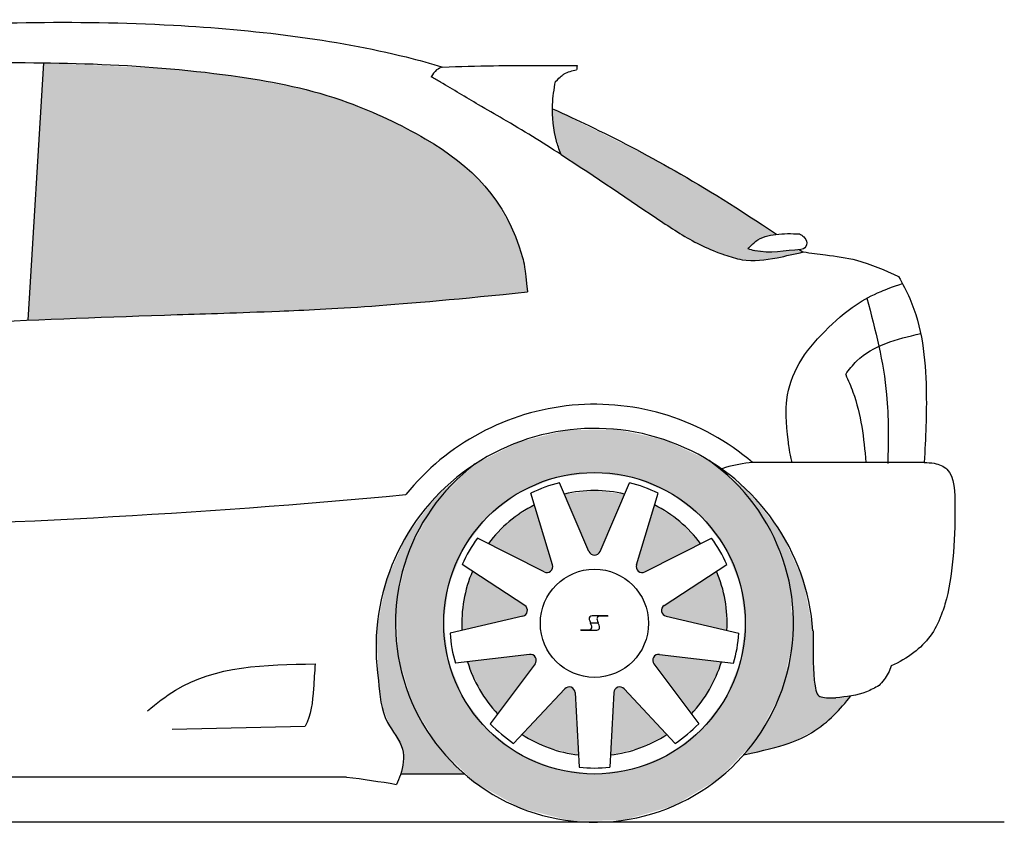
# Model space of a CAD drawing. Header units: millimetres. Extents: x 260.68 to 265.1, y 243.55 to 244.88.
# Tile 2 of 2: x 263.47 to 265.1, y 243.55 to 244.88. Entities that reach past the tile are written whole.
import ezdxf

# ---------------------------------------------------------------- set-up
doc = ezdxf.new("R2010")
doc.units = ezdxf.units.MM
doc.layers.add('HATCH', color=7, linetype='Continuous')

# ---------------------------------------------------------------- blocks, each defined once
blk = doc.blocks.new('*U1')
at = {"layer": 'HATCH', "linetype": 'Continuous'}
for points in [[(119.2077, 113.9898), (119.1284, 113.9704), (119.3693, 113.9738)], [(119.2894, 113.991), (119.2077, 113.9898), (119.3693, 113.9738)], [(119.1284, 113.9704), (119.0554, 113.9337), (119.4433, 113.9393)], [(119.3693, 113.9738), (119.1284, 113.9704), (119.4433, 113.9393)], [(119.0554, 113.9337), (118.9932, 113.8728), (119.1885, 113.911)], [(119.4433, 113.9393), (119.0554, 113.9337), (119.2532, 113.9196)], [(119.0554, 113.9337), (119.1885, 113.911), (119.2532, 113.9196)], [(119.4433, 113.9393), (119.2532, 113.9196), (119.3179, 113.911)], [(119.4433, 113.9393), (119.3179, 113.911), (119.5072, 113.8802)], [(119.1885, 113.911), (118.9932, 113.8728), (119.1282, 113.8861)], [(119.3179, 113.911), (119.3782, 113.8861), (119.5072, 113.8802)], [(119.1282, 113.8861), (118.9932, 113.8728), (119.0764, 113.8463)], [(119.3782, 113.8861), (119.43, 113.8463), (119.5072, 113.8802)], [(119.5072, 113.8802), (119.43, 113.8463), (119.5534, 113.8065)], [(118.9932, 113.8728), (118.9491, 113.7977), (119.0764, 113.8463)], [(119.0764, 113.8463), (118.9491, 113.7977), (119.0367, 113.7946)], [(119.43, 113.8463), (119.4697, 113.7946), (119.5534, 113.8065)], [(119.5534, 113.8065), (119.4697, 113.7946), (119.5788, 113.7232)], [(118.9491, 113.7977), (118.9262, 113.7138), (119.0367, 113.7946)], [(119.0367, 113.7946), (118.9262, 113.7138), (119.0117, 113.7343)], [(119.4697, 113.7946), (119.4947, 113.7343), (119.5788, 113.7232)], [(119.0117, 113.7343), (118.9262, 113.7138), (119.0032, 113.6696)], [(119.4947, 113.7343), (119.5032, 113.6696), (119.5788, 113.7232)], [(119.5788, 113.7232), (119.5032, 113.6696), (119.5815, 113.6362)], [(118.9262, 113.7138), (118.926, 113.6267), (119.0032, 113.6696)], [(119.0032, 113.6696), (118.926, 113.6267), (119.0117, 113.6048)], [(119.5032, 113.6696), (119.4947, 113.6048), (119.5815, 113.6362)], [(119.5815, 113.6362), (119.4947, 113.6048), (119.5613, 113.5515)], [(118.926, 113.6267), (118.9486, 113.5426), (119.0117, 113.6048)], [(119.0117, 113.6048), (118.9486, 113.5426), (119.0367, 113.5446)], [(119.4947, 113.6048), (119.4697, 113.5446), (119.5613, 113.5515)], [(119.0367, 113.5446), (118.9486, 113.5426), (119.0764, 113.4928)], [(118.9486, 113.5426), (118.9923, 113.4674), (119.0764, 113.4928)], [(119.4697, 113.5446), (119.43, 113.4928), (119.5197, 113.475)], [(119.5613, 113.5515), (119.4697, 113.5446), (119.5197, 113.475)], [(119.0764, 113.4928), (118.9923, 113.4674), (119.1282, 113.453)], [(119.43, 113.4928), (119.3782, 113.453), (119.5197, 113.475)], [(119.5197, 113.475), (119.3782, 113.453), (119.4596, 113.4121)], [(118.9923, 113.4674), (119.0543, 113.4062), (119.1282, 113.453)], [(119.1282, 113.453), (119.0543, 113.4062), (119.1885, 113.4281)], [(119.3782, 113.453), (119.3179, 113.4281), (119.4596, 113.4121)], [(119.1885, 113.4281), (119.0543, 113.4062), (119.2532, 113.4196)], [(119.3179, 113.4281), (119.2532, 113.4196), (119.4596, 113.4121)], [(119.2532, 113.4196), (119.0543, 113.4062), (119.4596, 113.4121)], [(119.4596, 113.4121), (119.0543, 113.4062), (119.3851, 113.3671)], [(119.0543, 113.4062), (119.13, 113.3634), (119.3851, 113.3671)], [(119.3851, 113.3671), (119.13, 113.3634), (119.3014, 113.3431)], [(119.13, 113.3634), (119.2144, 113.3418), (119.3014, 113.3431)]]:
    blk.add_solid(points, dxfattribs=at)
blk = doc.blocks.new('*U2')
at = {"layer": 'HATCH', "color": 251, "linetype": 'Continuous'}
for points in [[(119.0554, 113.9337), (118.9916, 113.8808), (118.9951, 113.8752)], [(119.4433, 113.9393), (119.5104, 113.8763), (119.5106, 113.8862)], [(118.9916, 113.8808), (118.9415, 113.8147), (118.9951, 113.8752)], [(119.5106, 113.8862), (119.5104, 113.8763), (119.5635, 113.8188)], [(118.9951, 113.8752), (118.9415, 113.8147), (118.9515, 113.8034)], [(119.5104, 113.8763), (119.5575, 113.7973), (119.5635, 113.8188)], [(118.9415, 113.8147), (118.9077, 113.7391), (118.9515, 113.8034)], [(119.5635, 113.8188), (119.5575, 113.7973), (119.5992, 113.7409)], [(118.9515, 113.8034), (118.9077, 113.7391), (118.9275, 113.7229)], [(119.5575, 113.7973), (119.5809, 113.7083), (119.5992, 113.7409)], [(118.9077, 113.7391), (118.892, 113.6577), (118.9275, 113.7229)], [(119.5992, 113.7409), (119.5809, 113.7083), (119.6156, 113.6568)], [(118.9275, 113.7229), (118.892, 113.6577), (118.9246, 113.639)], [(119.5809, 113.7083), (119.5789, 113.6163), (119.6156, 113.6568)], [(118.892, 113.6577), (118.8951, 113.5749), (118.9246, 113.639)], [(119.6156, 113.6568), (119.5789, 113.6163), (119.6157, 113.6284)], [(118.9246, 113.639), (118.8951, 113.5749), (118.9429, 113.5571)], [(119.6157, 113.6284), (119.5789, 113.6163), (119.616, 113.6093)], [(119.5789, 113.6163), (119.5515, 113.5285), (119.616, 113.6093)], [(119.616, 113.6093), (119.5515, 113.5285), (119.6166, 113.5896)], [(119.6166, 113.5896), (119.5515, 113.5285), (119.6184, 113.5699)], [(118.8951, 113.5749), (118.9002, 113.5338), (118.9429, 113.5571)], [(119.6184, 113.5699), (119.5515, 113.5285), (119.6241, 113.5503)], [(118.9429, 113.5571), (118.9002, 113.5338), (118.9814, 113.4824)], [(119.6241, 113.5503), (119.5515, 113.5285), (119.6368, 113.5461)], [(119.6368, 113.5461), (119.5515, 113.5285), (119.6533, 113.546)], [(119.6533, 113.546), (119.5515, 113.5285), (119.6549, 113.5219)], [(119.6782, 113.5492), (119.6533, 113.546), (119.6549, 113.5219)], [(118.9002, 113.5338), (118.9154, 113.4963), (118.9814, 113.4824)], [(119.5515, 113.5285), (119.501, 113.4516), (119.6549, 113.5219)], [(119.6549, 113.5219), (119.501, 113.4516), (119.6263, 113.4969)], [(118.9154, 113.4963), (118.9348, 113.4606), (118.9814, 113.4824)], [(119.6263, 113.4969), (119.501, 113.4516), (119.5855, 113.4746)], [(118.9814, 113.4824), (118.9348, 113.4606), (119.0374, 113.4198)], [(119.5855, 113.4746), (119.501, 113.4516), (119.5518, 113.4635)], [(118.9348, 113.4606), (118.9362, 113.4404), (119.0374, 113.4198)], [(118.9362, 113.4404), (118.9319, 113.4198), (119.0374, 113.4198)]]:
    blk.add_solid(points, dxfattribs=at)
blk = doc.blocks.new('*U14')
at = {"layer": 'HATCH', "color": 251, "linetype": 'Continuous'}
for points in [[(119.3284, 113.4628), (119.2853, 113.5545), (119.2796, 113.4511)], [(119.2853, 113.5545), (119.3284, 113.4628), (119.2885, 113.5614)], [(119.2885, 113.5614), (119.3733, 113.4853), (119.2956, 113.564)], [(119.3733, 113.4853), (119.2885, 113.5614), (119.3284, 113.4628)], [(119.3025, 113.5608), (119.2956, 113.564), (119.3733, 113.4853)]]:
    blk.add_solid(points, dxfattribs=at)
blk = doc.blocks.new('*U15')
at = {"layer": 'HATCH', "color": 251, "linetype": 'Continuous'}
for points in [[(119.3498, 113.6094), (119.4637, 113.6056), (119.3536, 113.616)], [(119.4637, 113.6056), (119.3498, 113.6094), (119.4437, 113.5596)], [(119.3517, 113.6021), (119.4437, 113.5596), (119.3498, 113.6094)], [(119.3609, 113.618), (119.3536, 113.616), (119.4637, 113.6056)], [(119.4437, 113.5596), (119.3517, 113.6021), (119.4138, 113.5192)]]:
    blk.add_solid(points, dxfattribs=at)
blk = doc.blocks.new('*U16')
at = {"layer": 'HATCH', "color": 251, "linetype": 'Continuous'}
for points in [[(119.3688, 113.6993), (119.3645, 113.693), (119.4555, 113.7559)], [(119.3658, 113.6856), (119.4555, 113.7559), (119.3645, 113.693)], [(119.4555, 113.7559), (119.3658, 113.6856), (119.4698, 113.7078)], [(119.372, 113.6812), (119.4698, 113.7078), (119.3658, 113.6856)], [(119.4698, 113.7078), (119.372, 113.6812), (119.4729, 113.6576)]]:
    blk.add_solid(points, dxfattribs=at)
blk = doc.blocks.new('*U17')
at = {"layer": 'HATCH', "color": 251, "linetype": 'Continuous'}
for points in [[(119.3227, 113.7667), (119.3234, 113.7591), (119.3527, 113.8658)], [(119.3292, 113.7542), (119.3527, 113.8658), (119.3234, 113.7591)], [(119.3527, 113.8658), (119.3292, 113.7542), (119.3946, 113.8381)], [(119.3368, 113.7548), (119.3946, 113.8381), (119.3292, 113.7542)], [(119.3946, 113.8381), (119.3368, 113.7548), (119.4291, 113.8016)]]:
    blk.add_solid(points, dxfattribs=at)
blk = doc.blocks.new('*U18')
at = {"layer": 'HATCH', "color": 251, "linetype": 'Continuous'}
for points in [[(119.2033, 113.8838), (119.257, 113.7833), (119.2532, 113.8896)], [(119.244, 113.7886), (119.2494, 113.7833), (119.2033, 113.8838)], [(119.257, 113.7833), (119.2033, 113.8838), (119.2494, 113.7833)], [(119.2624, 113.7886), (119.2532, 113.8896), (119.257, 113.7833)], [(119.2532, 113.8896), (119.2624, 113.7886), (119.3031, 113.8838)]]:
    blk.add_solid(points, dxfattribs=at)
blk = doc.blocks.new('*U19')
at = {"layer": 'HATCH', "color": 251, "linetype": 'Continuous'}
for points in [[(119.1118, 113.8381), (119.1837, 113.7667), (119.1537, 113.8658)], [(119.0772, 113.8016), (119.183, 113.7591), (119.1118, 113.8381)], [(119.1837, 113.7667), (119.1118, 113.8381), (119.183, 113.7591)], [(119.1696, 113.7548), (119.1772, 113.7542), (119.0772, 113.8016)], [(119.183, 113.7591), (119.0772, 113.8016), (119.1772, 113.7542)]]:
    blk.add_solid(points, dxfattribs=at)
blk = doc.blocks.new('*U20')
at = {"layer": 'HATCH', "color": 251, "linetype": 'Continuous'}
for points in [[(119.0365, 113.7078), (119.1375, 113.6993), (119.0508, 113.7559)], [(119.0335, 113.6576), (119.1418, 113.693), (119.0365, 113.7078)], [(119.1375, 113.6993), (119.0365, 113.7078), (119.1418, 113.693)], [(119.1418, 113.693), (119.0335, 113.6576), (119.1405, 113.6856)], [(119.1343, 113.6812), (119.1405, 113.6856), (119.0335, 113.6576)]]:
    blk.add_solid(points, dxfattribs=at)
blk = doc.blocks.new('*U21')
at = {"layer": 'HATCH', "color": 251, "linetype": 'Continuous'}
for points in [[(119.0627, 113.5596), (119.1455, 113.618), (119.0427, 113.6056)], [(119.1455, 113.618), (119.0627, 113.5596), (119.1528, 113.616)], [(119.0926, 113.5192), (119.1528, 113.616), (119.0627, 113.5596)], [(119.1528, 113.616), (119.0926, 113.5192), (119.1566, 113.6094)], [(119.1547, 113.6021), (119.1566, 113.6094), (119.0926, 113.5192)]]:
    blk.add_solid(points, dxfattribs=at)
blk = doc.blocks.new('*U22')
at = {"layer": 'HATCH', "color": 251, "linetype": 'Continuous'}
for points in [[(119.1779, 113.4628), (119.2038, 113.5608), (119.133, 113.4853)], [(119.2268, 113.4511), (119.2107, 113.564), (119.1779, 113.4628)], [(119.2038, 113.5608), (119.1779, 113.4628), (119.2107, 113.564)], [(119.2107, 113.564), (119.2268, 113.4511), (119.2178, 113.5614)], [(119.2211, 113.5545), (119.2178, 113.5614), (119.2268, 113.4511)]]:
    blk.add_solid(points, dxfattribs=at)
blk = doc.blocks.new('*U25')
at = {"layer": 'HATCH', "linetype": 'Continuous'}
for points in [[(118.3403, 114.5989), (118.3144, 114.1721), (118.5526, 114.5887)], [(118.5526, 114.5887), (118.3144, 114.1721), (118.66, 114.5763)], [(118.66, 114.5763), (118.3144, 114.1721), (118.7691, 114.5559)], [(118.7691, 114.5559), (118.3144, 114.1721), (118.826, 114.5395)], [(118.826, 114.5395), (118.3144, 114.1721), (118.8853, 114.5168)], [(118.8853, 114.5168), (118.3144, 114.1721), (118.9445, 114.4886)], [(118.9445, 114.4886), (118.3144, 114.1721), (118.9993, 114.4563)], [(118.9993, 114.4563), (118.3144, 114.1721), (119.0471, 114.4194)], [(119.0471, 114.4194), (118.3144, 114.1721), (119.087, 114.3751)], [(119.087, 114.3751), (118.3144, 114.1721), (119.1182, 114.3204)], [(119.1182, 114.3204), (118.3144, 114.1721), (119.1303, 114.2882)], [(119.1303, 114.2882), (118.3144, 114.1721), (119.1354, 114.2703)], [(119.1354, 114.2703), (118.3144, 114.1721), (119.1383, 114.254)], [(119.1383, 114.254), (118.3144, 114.1721), (119.1401, 114.2396)], [(119.1401, 114.2396), (118.3144, 114.1721), (119.1423, 114.2192)], [(119.1423, 114.2192), (118.3144, 114.1721), (119.0767, 114.2124)], [(119.0767, 114.2124), (118.3144, 114.1721), (119.0178, 114.2067)], [(119.0178, 114.2067), (118.3144, 114.1721), (118.9652, 114.202)], [(118.9652, 114.202), (118.3144, 114.1721), (118.9182, 114.1981)], [(118.9182, 114.1981), (118.3144, 114.1721), (118.8387, 114.1925)], [(118.8387, 114.1925), (118.3144, 114.1721), (118.7746, 114.189)], [(118.7746, 114.189), (118.3144, 114.1721), (118.5956, 114.1824)], [(118.7746, 114.189), (118.5956, 114.1824), (118.7213, 114.1867)], [(118.7213, 114.1867), (118.5956, 114.1824), (118.6749, 114.185)]]:
    blk.add_solid(points, dxfattribs=at)
blk = doc.blocks.new('*U26')
at = {"layer": 'HATCH', "linetype": 'Continuous'}
for points in [[(119.1835, 114.5227), (119.1864, 114.4857), (119.357, 114.4364)], [(119.1864, 114.4857), (119.1972, 114.4472), (119.357, 114.4364)], [(119.1972, 114.4472), (119.198, 114.4467), (119.357, 114.4364)], [(119.198, 114.4467), (119.3856, 114.3218), (119.357, 114.4364)], [(119.357, 114.4364), (119.3856, 114.3218), (119.4497, 114.3824)], [(119.4497, 114.3824), (119.3856, 114.3218), (119.5005, 114.3505)], [(119.5005, 114.3505), (119.3856, 114.3218), (119.5553, 114.3146)], [(119.3856, 114.3218), (119.4346, 114.2942), (119.5553, 114.3146)], [(119.5553, 114.3146), (119.4346, 114.2942), (119.5286, 114.3076)], [(119.5286, 114.3076), (119.4346, 114.2942), (119.5079, 114.2902)], [(119.4346, 114.2942), (119.4874, 114.2746), (119.5079, 114.2902)], [(119.5079, 114.2902), (119.4874, 114.2746), (119.5496, 114.2851)], [(119.5927, 114.2891), (119.5496, 114.2851), (119.5987, 114.285)], [(119.5496, 114.2851), (119.4874, 114.2746), (119.5987, 114.285)], [(119.5987, 114.285), (119.4874, 114.2746), (119.5433, 114.2735)], [(119.4874, 114.2746), (119.5151, 114.271), (119.5433, 114.2735)]]:
    blk.add_solid(points, dxfattribs=at)

msp = doc.modelspace()

# ---------------------------------------------------------------- linework, layer by layer
for p, q in [((263.4795, 244.3787), (263.5054, 244.8056)), ((264.965, 244.1429), (264.6806, 244.1429)), ((264.4091, 243.9951), (264.3604, 244.109)), ((264.4275, 243.9951), (264.4761, 244.109)), ((264.3488, 243.9732), (264.3129, 244.0917)), ((264.4878, 243.9732), (264.5237, 244.0917)), ((264.3347, 243.9614), (264.2242, 244.0173)), ((264.5018, 243.9614), (264.6123, 244.0173)), ((264.3026, 243.9058), (264.1989, 243.9735)), ((264.5339, 243.9058), (264.6376, 243.9735)), ((264.2994, 243.8877), (264.1788, 243.8596)), ((264.5371, 243.8877), (264.6577, 243.8596)), ((264.3106, 243.8245), (264.1876, 243.8097)), ((264.526, 243.8245), (264.6489, 243.8097)), ((264.3198, 243.8086), (264.2455, 243.7095)), ((264.5168, 243.8086), (264.5911, 243.7095)), ((264.3689, 243.7673), (264.2842, 243.677)), ((264.3862, 243.7611), (264.393, 243.6374)), ((264.4504, 243.7611), (264.4436, 243.6374)), ((264.4676, 243.7673), (264.5523, 243.677)), ((263.718, 243.7004), (263.9384, 243.7054)), ((264.0071, 243.6211), (262.0949, 243.6211)), ((264.097, 243.6264), (264.2025, 243.6264))]:
    msp.add_line(p, q)
at = {"color": 7}
for p, q in [((264.4117, 243.8769), (264.4243, 243.8769)), ((264.4246, 243.8761), (264.4119, 243.8761)), ((264.4406, 243.8886), (264.4165, 243.8886)), ((264.4406, 243.8879), (264.4295, 243.8879)), ((264.4406, 243.8886), (264.4406, 243.8879)), ((264.3956, 243.8645), (264.3956, 243.8651)), ((264.3956, 243.8651), (264.4068, 243.8651)), ((264.3956, 243.8645), (264.4197, 243.8645))]:
    msp.add_line(p, q, dxfattribs=at)
at = {"color": 250}
msp.add_line((265.0979, 243.5461), (260.6751, 243.5461), dxfattribs=at)
for radius in [0.25, 0.0897]:
    msp.add_circle((264.4183, 243.8761), radius)
for centre, radius, start, end in [((264.4188, 243.8364), 0.4028, 49.5275, 141.0811), ((264.4188, 243.8364), 0.3628, 4.2604, 188.7176), ((264.4183, 243.8761), 0.33, 126.8299, 54.8249), ((264.4183, 243.8761), 0.24, 103.9483, 116.0517), ((264.4183, 243.8761), 0.24, 63.9483, 76.0517), ((262.8709, 257.2432), 13.2115, 266.35146, 275.36149), ((264.4183, 243.8761), 0.22, 76.8954, 103.1046), ((264.4183, 243.8761), 0.22, 116.8954, 143.1046), ((264.4183, 243.8761), 0.22, 36.8954, 63.1046), ((264.4183, 243.8761), 0.24, 143.9483, 156.0517), ((264.4183, 243.8761), 0.24, 23.9483, 36.0517), ((264.4183, 243.9991), 0.01, 203.1383, 336.8617), ((264.3392, 243.9703), 0.01, 243.1383, 16.8617), ((264.4973, 243.9703), 0.01, 163.1383, 296.8617), ((264.4183, 243.8761), 0.22, 156.8954, 183.1046), ((264.4183, 243.8761), 0.22, 356.8954, 23.1046), ((264.2971, 243.8974), 0.01, 283.1383, 56.8617), ((264.5394, 243.8974), 0.01, 123.1383, 256.8617), ((264.4183, 243.8761), 0.24, 183.9483, 196.0517), ((264.4183, 243.8761), 0.24, 343.9483, 356.0517), ((264.4183, 243.8761), 0.22, 196.8954, 223.1046), ((264.3118, 243.8146), 0.01, 323.1383, 96.8617), ((264.5248, 243.8146), 0.01, 83.1383, 216.8617), ((264.4183, 243.8761), 0.22, 316.8954, 343.1046), ((264.3762, 243.7605), 0.01, 3.1383, 136.8617), ((264.4603, 243.7605), 0.01, 43.1383, 176.8617), ((264.4183, 243.8761), 0.24, 223.9483, 236.0517), ((264.4183, 243.8761), 0.24, 303.9483, 316.0517), ((264.4183, 243.8761), 0.22, 236.8954, 263.1046), ((264.4183, 243.8761), 0.22, 276.8954, 303.1046), ((264.4183, 243.8761), 0.24, 263.9483, 276.0517)]:
    msp.add_arc(centre, radius, start, end)
for points, knots in [([(262.0608, 244.4218), (262.2023, 244.5105), (262.525, 244.6857), (262.746, 244.7791), (262.9601, 244.8428), (263.305, 244.8692), (263.6798, 244.8807), (264.0116, 244.8418), (264.1469, 244.8043), (264.1666, 244.7984)], [0.760034, 0.760034, 0.760034, 0.760034, 39.058374, 71.954241, 100.953238, 128.117009, 175.706003, 213.32447, 219.892142, 219.892142, 219.892142, 219.892142]), ([(262.2482, 244.3571), (262.2927, 244.3987), (262.423, 244.5203), (262.6697, 244.6694), (262.9903, 244.7897), (263.3806, 244.8102), (263.7333, 244.8034), (263.9857, 244.755), (264.1842, 244.6626), (264.2758, 244.5767), (264.3031, 244.4669), (264.3073, 244.4257)], [0, 0, 0, 0, 12.873797, 37.609921, 60.409295, 90.215333, 121.5015, 133.247997, 141.249211, 156.508062, 157.690525, 157.690525, 157.690525, 157.690525]), ([(264.1666, 244.7984), (264.163, 244.797), (264.1548, 244.7939), (264.1501, 244.7865), (264.1475, 244.7822)], [0, 0, 0, 0, 1.111343, 2.56978, 2.56978, 2.56978, 2.56978]), ([(264.1666, 244.7984), (264.1947, 244.7993), (264.269, 244.8015), (264.3433, 244.8012), (264.3895, 244.8009)], [5.879151, 5.879151, 5.879151, 5.879151, 14.31178, 28.177567, 28.177567, 28.177567, 28.177567]), ([(264.3537, 244.7746), (264.3625, 244.7827), (264.3706, 244.7898), (264.3813, 244.7924), (264.3887, 244.7939)], [0.880149, 0.880149, 0.880149, 0.880149, 1.946227, 4.135203, 4.135203, 4.135203, 4.135203]), ([(264.3895, 244.8009), (264.3894, 244.7991), (264.3891, 244.7968), (264.3888, 244.7945), (264.3887, 244.7939)], [1.3467824, 1.3467824, 1.3467824, 1.3467824, 1.8727332, 2.0552926, 2.0552926, 2.0552926, 2.0552926]), ([(264.3631, 244.6533), (264.3313, 244.6733), (264.2862, 244.7017), (264.2185, 244.7398), (264.1791, 244.7641), (264.1527, 244.7792), (264.1475, 244.7822)], [0, 0, 0, 0, 11.25643, 15.994928, 23.309927, 25.120003, 25.120003, 25.120003, 25.120003]), ([(264.3623, 244.6537), (264.3594, 244.6629), (264.3505, 244.6881), (264.3467, 244.7288), (264.3512, 244.7618), (264.3537, 244.7746)], [1.571256, 1.571256, 1.571256, 1.571256, 3.51415, 9.598449, 13.523805, 13.523805, 13.523805, 13.523805]), ([(264.3486, 244.7292), (264.3713, 244.7192), (264.4835, 244.6665), (264.5939, 244.6058), (264.7204, 244.5211)], [241.874552, 241.874552, 241.874552, 241.874552, 248.915498, 283.909939, 283.909939, 283.909939, 283.909939]), ([(264.3631, 244.6533), (264.4197, 244.6167), (264.4961, 244.5637), (264.5855, 244.5054), (264.6308, 244.4879), (264.6717, 244.4743), (264.7169, 244.4808), (264.7503, 244.4884), (264.7647, 244.4918)], [16.818968, 16.818968, 16.818968, 16.818968, 31.09358, 36.459437, 39.252315, 41.369429, 45.464079, 48.613331, 48.613331, 48.613331, 48.613331]), ([(264.673, 244.4967), (264.677, 244.5013), (264.6889, 244.5146), (264.7205, 244.5231), (264.7452, 244.5222), (264.7583, 244.5216)], [0, 0, 0, 0, 1.812064, 5.295563, 9.244573, 9.244573, 9.244573, 9.244573]), ([(264.7583, 244.5216), (264.7607, 244.5202), (264.7663, 244.5167), (264.7725, 244.5072), (264.7675, 244.4964), (264.7359, 244.4942), (264.705, 244.4877), (264.6768, 244.4956), (264.673, 244.4967)], [0.122598, 0.122598, 0.122598, 0.122598, 0.723361, 1.515849, 2.308336, 2.649378, 8.003982, 8.831287, 8.831287, 8.831287, 8.831287]), ([(264.7647, 244.4918), (264.777, 244.4901), (264.8064, 244.4861), (264.861, 244.4791), (264.8997, 244.4615), (264.9226, 244.451)], [0.37719, 0.37719, 0.37719, 0.37719, 2.996809, 6.654611, 11.93087, 11.93087, 11.93087, 11.93087]), ([(264.9226, 244.451), (264.9291, 244.4391), (264.9602, 244.3821), (264.9714, 244.2742), (264.9676, 244.1829), (264.965, 244.1429)], [0, 0, 0, 0, 4.077509, 19.413971, 31.471041, 31.471041, 31.471041, 31.471041]), ([(264.7462, 244.1429), (264.7417, 244.1609), (264.7356, 244.2086), (264.7345, 244.2515), (264.7544, 244.3097), (264.7998, 244.3621), (264.8475, 244.4034), (264.8859, 244.424), (264.9121, 244.4337), (264.9289, 244.4393)], [17.849811, 17.849811, 17.849811, 17.849811, 18.600652, 22.210061, 26.684994, 31.442678, 36.40302, 39.982415, 42.098365, 42.098365, 42.098365, 42.098365]), ([(262.2757, 244.3827), (262.3551, 244.3496), (262.504, 244.3329), (262.6775, 244.3474), (263.1571, 244.3635), (263.545, 244.3828), (263.8842, 244.3925), (264.0855, 244.4021), (264.3073, 244.4257)], [1.62151, 1.62151, 1.62151, 1.62151, 5.912424, 25.017919, 55.27122, 103.302952, 113.743576, 125.873687, 125.873687, 125.873687, 125.873687]), ([(264.87, 244.415), (264.8843, 244.3622), (264.9069, 244.2721), (264.9057, 244.1794), (264.9045, 244.1411)], [1.66903, 1.66903, 1.66903, 1.66903, 13.160057, 21.214873, 21.214873, 21.214873, 21.214873]), ([(264.6806, 244.1429), (264.6653, 244.1409), (264.6478, 244.1386), (264.6315, 244.1328), (264.6294, 244.1319)], [0, 0, 0, 0, 4.566254, 5.253589, 5.253589, 5.253589, 5.253589]), ([(264.965, 244.1429), (264.9707, 244.1426), (264.9854, 244.1417), (265.0154, 244.1296), (265.0174, 244.0326), (265.0122, 243.9486), (264.9969, 243.8989), (264.9948, 243.8946)], [0, 0, 0, 0, 1.637648, 4.254592, 10.592027, 25.564528, 27.020079, 27.020079, 27.020079, 27.020079]), ([(264.9948, 243.8946), (264.9942, 243.8924), (264.9859, 243.8665), (264.9585, 243.8303), (264.9235, 243.8116), (264.9102, 243.8054)], [19.842251, 19.842251, 19.842251, 19.842251, 20.518365, 28.07049, 32.43808, 32.43808, 32.43808, 32.43808]), ([(264.7807, 243.8634), (264.7808, 243.8083), (264.7822, 243.7898), (264.7834, 243.7729), (264.7872, 243.758), (264.7948, 243.7518), (264.8121, 243.7522), (264.8184, 243.7525)], [3.423621, 3.423621, 3.423621, 3.423621, 6.795471, 10.511751, 11.36807, 12.434873, 14.502864, 14.502864, 14.502864, 14.502864]), ([(263.6772, 243.731), (263.6923, 243.7431), (263.7693, 243.8052), (263.872, 243.8076), (263.9549, 243.8086)], [0, 0, 0, 0, 5.760675, 29.327404, 29.327404, 29.327404, 29.327404]), ([(263.9549, 243.8086), (263.9542, 243.7953), (263.9521, 243.7611), (263.9487, 243.7231), (263.9384, 243.7054)], [0.384971, 0.384971, 0.384971, 0.384971, 4.452343, 10.786975, 10.786975, 10.786975, 10.786975]), ([(264.9102, 243.8054), (264.909, 243.8012), (264.9045, 243.7892), (264.8958, 243.7792), (264.8901, 243.7727)], [2.202028, 2.202028, 2.202028, 2.202028, 3.534423, 6.101121, 6.101121, 6.101121, 6.101121]), ([(264.0602, 243.7814), (264.0621, 243.7571), (264.0655, 243.7156), (264.1061, 243.6722), (264.1002, 243.6326), (264.0925, 243.6141), (264.09, 243.609)], [0, 0, 0, 0, 7.121789, 12.188052, 16.464723, 18.160978, 18.160978, 18.160978, 18.160978]), ([(264.6661, 243.6582), (264.7325, 243.6717), (264.7955, 243.6984), (264.8256, 243.7333), (264.8433, 243.7557)], [1.158555, 1.158555, 1.158555, 1.158555, 4.981132, 10.599607, 10.599607, 10.599607, 10.599607])]:
    msp.add_open_spline(points, degree=3, knots=knots)
for points in [[(264.7578, 244.4957), (264.7594, 244.4946), (264.761, 244.4935), (264.7638, 244.4916)], [(264.0071, 243.6211), (264.0348, 243.6179), (264.0624, 243.6136), (264.09, 243.609)]]:
    msp.add_open_spline(points, degree=3)
at = {"color": 252}
for points, knots in [([(264.8349, 244.2886), (264.8405, 244.2968), (264.87, 244.3343), (264.919, 244.3474), (264.9592, 244.3564)], [3.23704, 3.23704, 3.23704, 3.23704, 6.191821, 17.765764, 17.765764, 17.765764, 17.765764]), ([(264.8349, 244.2886), (264.8391, 244.2789), (264.8592, 244.2329), (264.865, 244.1829), (264.8682, 244.1429)], [0, 0, 0, 0, 3.145948, 15.019317, 15.019317, 15.019317, 15.019317])]:
    msp.add_open_spline(points, degree=3, knots=knots, dxfattribs=at)
at = {"color": 7}
for points, knots in [([(264.4068, 243.8651), (264.4083, 243.8652), (264.4114, 243.8654), (264.4147, 243.8683), (264.4137, 243.8719), (264.4119, 243.8761)], [0, 0, 0, 0, 5.128584, 10.434119, 17.399271, 17.399271, 17.399271, 17.399271]), ([(264.4165, 243.8886), (264.415, 243.8885), (264.4119, 243.8883), (264.4085, 243.8853), (264.4096, 243.8815), (264.4117, 243.8769)], [0, 0, 0, 0, 5.128584, 10.434119, 17.765835, 17.765835, 17.765835, 17.765835]), ([(264.4197, 243.8645), (264.4213, 243.8645), (264.4244, 243.8647), (264.4277, 243.8677), (264.4266, 243.8715), (264.4246, 243.8761)], [0, 0, 0, 0, 5.128584, 10.434119, 17.765835, 17.765835, 17.765835, 17.765835]), ([(264.4295, 243.8879), (264.428, 243.8878), (264.4249, 243.8876), (264.4216, 243.8847), (264.4225, 243.8811), (264.4243, 243.8769)], [0, 0, 0, 0, 5.128584, 10.434119, 17.399271, 17.399271, 17.399271, 17.399271])]:
    msp.add_open_spline(points, degree=3, knots=knots, dxfattribs=at)
msp.add_spline([(264.8901, 243.7727), (264.8695, 243.7626), (264.8184, 243.7525)], degree=3)

# ---------------------------------------------------------------- block references
at = {"layer": 'HATCH', "linetype": 'Continuous'}
for name in ['*U25', '*U26', '*U1']:
    msp.add_blockref(name, (145.1651, 130.2065), dxfattribs=at)
at = {"layer": 'HATCH', "color": 251, "linetype": 'Continuous'}
for name in ['*U2', '*U18', '*U19', '*U17', '*U20', '*U16', '*U21', '*U15', '*U22', '*U14']:
    msp.add_blockref(name, (145.1651, 130.2065), dxfattribs=at)

doc.saveas('drawing.dxf')
